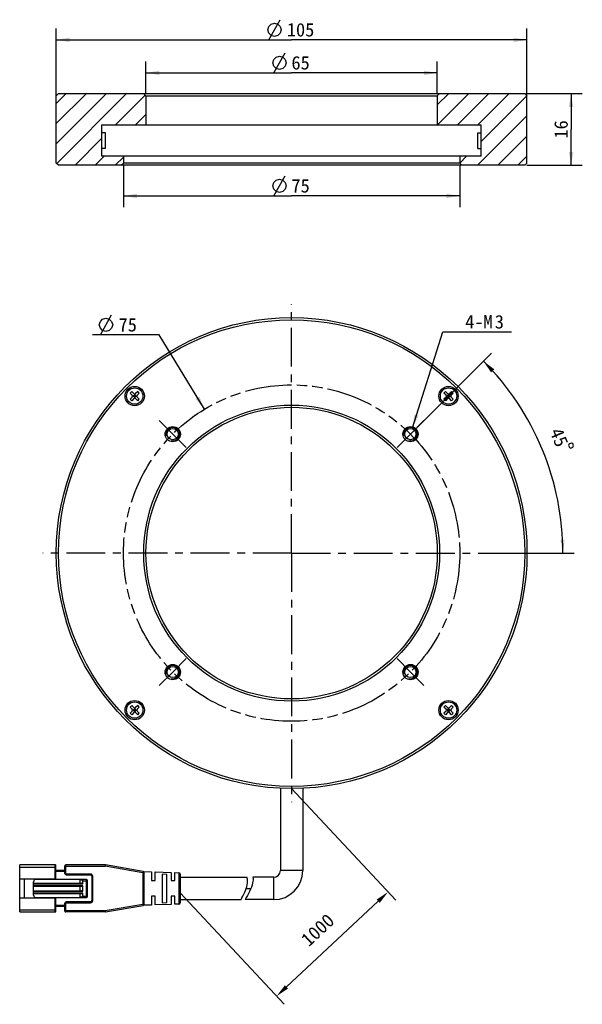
# Model space of a CAD drawing. Header units: millimetres. Extents: x 103 to 229, y 23 to 242.
import ezdxf
from ezdxf.enums import TextEntityAlignment as Align

# ---------------------------------------------------------------- set-up
doc = ezdxf.new("R2010")
doc.units = ezdxf.units.MM
doc.header["$LTSCALE"] = 23.1
doc.header["$PDMODE"] = 3
doc.header["$PDSIZE"] = 8
doc.linetypes.add('CENTER', pattern=[0.6, 0.375, -0.075, 0.075, -0.075])
doc.linetypes.add('PHANTOM', pattern=[0.8, 0.45, -0.05, 0.1, -0.05, 0.1, -0.05])
doc.layers.get('0').update_dxf_attribs({"linetype": 'CONTINUOUS'})
doc.layers.get('Defpoints').update_dxf_attribs({"linetype": 'CONTINUOUS'})
for name, color, linetype in [('00_COMPONENTS', 7, 'CONTINUOUS'), ('03_ALL_AXES', 7, 'CONTINUOUS'), ('07_ALL_HOLES', 7, 'CONTINUOUS'), ('51__DRAFT_DIMS', 7, 'CONTINUOUS')]:
    doc.layers.add(name, color=color, linetype=linetype)
doc.styles.get("Standard").update_dxf_attribs({"font": 'simfang.ttf'})
doc.dimstyles.new('DIMSTYLE_1', dxfattribs={"dimtxt": 3, "dimasz": 3, "dimexe": 2.5, "dimexo": 0.5, "dimgap": 0.75, "dimtad": 1, "dimdsep": 46, "dimtxsty": 'STANDARD', "dimblk": '_FILLED', "dimblk1": '_FILLED', "dimblk2": '_FILLED', "dimcen": 0.09, "dimclrt": 3, "dimazin": 2, "dimtp": 0.3, "dimtm": 0.3, "dimtfac": 1, "dimtofl": 0, "dimtmove": 0, "dimatfit": 3, "dimldrblk": '_FILLED', "dimfxl": 1, "dimtolj": 1, "dimarcsym": 0})
doc.dimstyles.new('DIMSTYLE_2', dxfattribs={"dimtxt": 3, "dimasz": 3, "dimexe": 2.5, "dimexo": 0.5, "dimgap": 0.75, "dimtad": 1, "dimdsep": 46, "dimtxsty": 'STANDARD', "dimblk": '_FILLED', "dimblk1": '_FILLED', "dimblk2": '_FILLED', "dimcen": 0.09, "dimclrt": 3, "dimazin": 2, "dimtp": 0.2, "dimtm": 0.2, "dimtfac": 1, "dimtofl": 0, "dimtmove": 0, "dimatfit": 3, "dimldrblk": '_FILLED', "dimfxl": 1, "dimtolj": 1, "dimarcsym": 0})
doc.dimstyles.new('DIMSTYLE_3', dxfattribs={"dimtxt": 3, "dimasz": 3, "dimexe": 2.5, "dimexo": 0.5, "dimgap": 3, "dimtad": 1, "dimdec": 1, "dimdsep": 46, "dimtxsty": 'STANDARD', "dimblk": '_FILLED', "dimblk1": '_FILLED', "dimblk2": '_FILLED', "dimcen": 0.09, "dimclrt": 3, "dimazin": 2, "dimtp": 0.5, "dimtm": 0.5, "dimtfac": 1, "dimtdec": -1, "dimtofl": 0, "dimtmove": 0, "dimatfit": 3, "dimldrblk": '_FILLED', "dimfxl": 1, "dimtolj": 1, "dimarcsym": 0})
doc.dimstyles.new('DIMSTYLE_4', dxfattribs={"dimtxt": 3, "dimasz": 3, "dimexe": 2.5, "dimexo": 0.5, "dimtad": 1, "dimdsep": 46, "dimtxsty": 'STANDARD', "dimblk": '_FILLED', "dimblk1": '_FILLED', "dimblk2": '_FILLED', "dimcen": 0.09, "dimclrt": 3, "dimazin": 2, "dimtp": 0.1, "dimtm": 0.1, "dimtfac": 1, "dimtofl": 0, "dimtmove": 0, "dimatfit": 1, "dimldrblk": '_FILLED', "dimfxl": 1, "dimtolj": 1, "dimarcsym": 0})

# ---------------------------------------------------------------- blocks, each defined once
blk = doc.blocks.new('_FILLED')
at = {"color": 0, "linetype": 'ByBlock'}
blk.add_solid([(0, 0), (-1, 0.167), (-1, -0.167)], dxfattribs=at)
blk = doc.blocks.new('*D1')
at = {"layer": '51__DRAFT_DIMS', "color": 4}
for p, q in [((111.5, 224.47), (111.5, 240.43)), ((216.5, 224.47), (216.5, 240.43)), ((111.5, 237.93), (164, 237.93)), ((216.5, 237.93), (164, 237.93))]:
    blk.add_line(p, q, dxfattribs=at)
at = {"layer": '51__DRAFT_DIMS', "color": 4, "xscale": 3, "yscale": 3, "zscale": 3, "rotation": 180}
blk.add_blockref('_FILLED', (111.5, 237.93), dxfattribs=at)
at = {"layer": '51__DRAFT_DIMS', "color": 4, "xscale": 3, "yscale": 3, "zscale": 3}
blk.add_blockref('_FILLED', (216.5, 237.93), dxfattribs=at)
at = {"layer": '51__DRAFT_DIMS', "color": 3}
blk.add_text('105', height=3, dxfattribs=at).set_placement((166, 238.68), align=Align.CENTER)
blk = doc.blocks.new('*D2')
at = {"layer": '51__DRAFT_DIMS', "color": 4}
for p, q in [((131.5, 225.97), (131.5, 233.07)), ((196.5, 225.97), (196.5, 233.07)), ((131.5, 230.57), (164, 230.57)), ((196.5, 230.57), (164, 230.57))]:
    blk.add_line(p, q, dxfattribs=at)
at = {"layer": '51__DRAFT_DIMS', "color": 4, "xscale": 3, "yscale": 3, "zscale": 3, "rotation": 180}
blk.add_blockref('_FILLED', (131.5, 230.57), dxfattribs=at)
at = {"layer": '51__DRAFT_DIMS', "color": 4, "xscale": 3, "yscale": 3, "zscale": 3}
blk.add_blockref('_FILLED', (196.5, 230.57), dxfattribs=at)
at = {"layer": '51__DRAFT_DIMS', "color": 3}
blk.add_text('65', height=3, dxfattribs=at).set_placement((166, 231.32), align=Align.CENTER)
blk = doc.blocks.new('*D3')
at = {"layer": '51__DRAFT_DIMS', "color": 4}
for p, q in [((126.5, 209.97), (126.5, 200.65)), ((201.5, 209.97), (201.5, 200.65)), ((126.5, 203.15), (164, 203.15)), ((201.5, 203.15), (164, 203.15))]:
    blk.add_line(p, q, dxfattribs=at)
at = {"layer": '51__DRAFT_DIMS', "color": 4, "xscale": 3, "yscale": 3, "zscale": 3, "rotation": 180}
blk.add_blockref('_FILLED', (126.5, 203.15), dxfattribs=at)
at = {"layer": '51__DRAFT_DIMS', "color": 4, "xscale": 3, "yscale": 3, "zscale": 3}
blk.add_blockref('_FILLED', (201.5, 203.15), dxfattribs=at)
at = {"layer": '51__DRAFT_DIMS', "color": 3}
blk.add_text('75', height=3, dxfattribs=at).set_placement((166, 203.9), align=Align.CENTER)
blk = doc.blocks.new('*D4')
at = {"layer": '51__DRAFT_DIMS', "color": 4}
for p, q in [((216.5, 225.97), (228.84, 225.97)), ((226.34, 225.97), (226.34, 217.97)), ((226.34, 209.97), (226.34, 217.97)), ((216.5, 209.97), (228.84, 209.97))]:
    blk.add_line(p, q, dxfattribs=at)
at = {"layer": '51__DRAFT_DIMS', "color": 4, "xscale": 3, "yscale": 3, "zscale": 3}
for p, rotation in [((226.34, 225.97), 90), ((226.34, 209.97), 270)]:
    blk.add_blockref('_FILLED', p, dxfattribs=dict(at, rotation=rotation))
at = {"layer": '51__DRAFT_DIMS', "color": 3}
blk.add_text('16', height=3, rotation=90, dxfattribs=at).set_placement((225.59, 217.97), align=Align.CENTER)
blk = doc.blocks.new('*D5')
at = {"layer": '51__DRAFT_DIMS', "color": 4}
for p, q in [((190.87, 150.39), (208.55, 168.08)), ((209.43, 123.52), (227.01, 123.52))]:
    blk.add_line(p, q, dxfattribs=at)
for start, end in [(22.5, 45), (0, 22.5)]:
    blk.add_arc((164, 123.52), 60.51, start, end, dxfattribs=at)
for points in [[(209.22, 164.48), (206.79, 166.31), (208.49, 163.79)], [(223.94, 126.51), (224.51, 123.52), (224.93, 126.54)]]:
    blk.add_solid(points, dxfattribs=at)
at = {"layer": '51__DRAFT_DIMS', "color": 3}
blk.add_text('45', height=3, rotation=-67.5, dxfattribs=at).set_placement((222.29, 148.75), align=Align.CENTER)
blk = doc.blocks.new('*D6')
at = {"layer": '51__DRAFT_DIMS', "color": 4}
for p, q in [((190.97, 151.47), (197.71, 172.84)), ((197.71, 172.84), (201.21, 172.84)), ((201.21, 172.84), (213.02, 172.84))]:
    blk.add_line(p, q, dxfattribs=at)
at = {"layer": '51__DRAFT_DIMS', "color": 4, "xscale": 3, "yscale": 3, "zscale": 3, "rotation": 252.4924905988}
blk.add_blockref('_FILLED', (190.97, 151.47), dxfattribs=at)
at = {"layer": '51__DRAFT_DIMS', "color": 3}
for s, p in [('4-M', (202.71, 173.59)), ('3', (209.32, 173.59))]:
    blk.add_text(s, height=3, dxfattribs=at).set_placement(p)
blk = doc.blocks.new('*D7')
at = {"color": 4}
for p, q in [((130.99, 172.17), (119.59, 172.17)), ((134.49, 172.17), (130.99, 172.17)), ((144.55, 155.59), (134.49, 172.17))]:
    blk.add_line(p, q, dxfattribs=at)
at = {"color": 4, "xscale": 3, "yscale": 3, "zscale": 3, "rotation": 301.2406648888}
blk.add_blockref('_FILLED', (144.55, 155.59), dxfattribs=at)
at = {"color": 3}
blk.add_text('75', height=3, dxfattribs=at).set_placement((129.49, 172.92), align=Align.RIGHT)
blk = doc.blocks.new('*D34')
at = {"layer": '51__DRAFT_DIMS', "color": 0, "lineweight": -2}
for p, q in [((164, 71.02), (187.22, 46.15)), ((139.14, 47.82), (162.36, 22.94)), ((162.85, 26.82), (183.32, 45.93))]:
    blk.add_line(p, q, dxfattribs=at)
at = {"layer": 'Defpoints', "color": 0}
for p in [(163.66, 71.39), (138.8, 48.18), (185.51, 47.98)]:
    blk.add_point(p, dxfattribs=at)
at = {"layer": '51__DRAFT_DIMS', "color": 0, "linetype": 'ByBlock', "lineweight": -2, "xscale": 3, "yscale": 3, "zscale": 3}
for p, rotation in [((185.51, 47.98), 43.03004363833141), ((160.65, 24.77), 223.0300436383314)]:
    blk.add_blockref('_FILLED', p, dxfattribs=dict(at, rotation=rotation))
at = {"layer": '51__DRAFT_DIMS', "color": 3, "insert": (169.82, 39.51), "char_height": 3, "attachment_point": 5, "rotation": 43.03}
blk.add_mtext('\\A1;1000{}{{\\H0.7x;}{}}', dxfattribs=at)

msp = doc.modelspace()

# ---------------------------------------------------------------- hatches: boundary and pattern name
h = msp.add_hatch()
h.set_pattern_fill('ANSI31', color=256)
h.paths.add_polyline_path([(126.4996, 210.47494), (126.4996, 211.97494), (121.6996, 211.97494), (121.6996, 213.72494), (121.6996, 217.22494), (121.6996, 218.97494), (131.4996, 218.97494), (131.4996, 225.47494), (130.9996, 225.97494), (111.9996, 225.97494), (111.4996, 225.47494), (111.4996, 210.47494), (111.9996, 209.97494), (125.9996, 209.97494)])
h.paths.add_polyline_path([(216.4996, 210.47494), (216.4996, 225.47494), (215.9996, 225.97494), (196.9996, 225.97494), (196.4996, 225.47494), (196.4996, 218.97494), (206.2996, 218.97494), (206.2996, 217.22494), (206.2996, 213.72494), (206.2996, 211.97494), (201.4996, 211.97494), (201.4996, 210.47494), (201.9996, 209.97494), (215.9996, 209.97494)])

# ---------------------------------------------------------------- linework, layer by layer
for p, q in [((122.4546, 217.22494), (121.6996, 217.22494)), ((205.5446, 217.22494), (206.2996, 217.22494)), ((122.4546, 213.72494), (121.6996, 213.72494)), ((205.5446, 213.72494), (206.2996, 213.72494))]:
    msp.add_line(p, q)
at = {"color": 3}
msp.add_line((121.33704, 172.16702), (123.83703, 176.66702), dxfattribs=at)
msp.add_lwpolyline([(121.08703, 174.41702), (121.33704, 175.16703), (121.83703, 175.66702), (122.58703, 175.91702), (123.33703, 175.66702), (123.83703, 175.16703), (124.08703, 174.41702), (123.83703, 173.66702), (123.33703, 173.16703), (122.58703, 172.91702), (121.83703, 173.16703), (121.33704, 173.66702), (121.08703, 174.41702)], dxfattribs=at)
at = {"layer": '00_COMPONENTS', "color": 7}
for p, q in [((111.4996, 225.47494), (111.9996, 225.97494)), ((111.4996, 210.47494), (111.4996, 225.47494)), ((111.9996, 225.97494), (215.9996, 225.97494)), ((131.4996, 225.47494), (130.9996, 225.97494)), ((131.4996, 225.47494), (131.4996, 218.97494)), ((131.4996, 225.47494), (196.4996, 225.47494)), ((196.9996, 225.97494), (196.4996, 225.47494)), ((196.4996, 225.47494), (196.4996, 218.97494)), ((215.9996, 225.97494), (216.4996, 225.47494)), ((216.4996, 210.47494), (216.4996, 225.47494)), ((121.6996, 218.97494), (206.2996, 218.97494)), ((121.6996, 211.97494), (121.6996, 218.97494)), ((121.6996, 211.97494), (121.6996, 218.97494)), ((206.2996, 211.97494), (206.2996, 218.97494)), ((206.2996, 211.97494), (206.2996, 218.97494)), ((122.4546, 213.72494), (122.4546, 217.22494)), ((122.4546, 213.72494), (122.4546, 217.22494)), ((205.5446, 213.72494), (205.5446, 217.22494)), ((205.5446, 213.72494), (205.5446, 217.22494)), ((206.2996, 211.97494), (121.6996, 211.97494)), ((126.4996, 211.97494), (126.4996, 210.47494)), ((201.4996, 211.97494), (201.4996, 210.47494)), ((111.9996, 209.97494), (111.4996, 210.47494)), ((215.9996, 209.97494), (111.9996, 209.97494)), ((125.9996, 209.97494), (126.4996, 210.47494)), ((201.4996, 210.47494), (126.4996, 210.47494)), ((201.4996, 210.47494), (201.9996, 209.97494)), ((216.4996, 210.47494), (215.9996, 209.97494)), ((127.97251, 159.19778), (128.32606, 159.55133)), ((128.43213, 158.73816), (127.97251, 159.19778)), ((128.43213, 158.31389), (127.97251, 157.85427)), ((128.78568, 159.09171), (128.32606, 159.55133)), ((128.52, 158.52603), (129.47563, 158.52603)), ((128.64426, 158.52603), (128.99782, 158.87958)), ((128.99782, 158.17247), (128.64426, 158.52603)), ((129.17459, 158.7028), (128.82104, 158.34925)), ((129.17459, 158.34925), (128.82104, 158.7028)), ((128.99782, 158.04821), (128.99782, 159.00384)), ((129.35137, 158.52603), (128.99782, 158.87958)), ((128.99782, 158.17247), (129.35137, 158.52603)), ((129.66957, 159.55133), (129.20995, 159.09171)), ((130.02312, 159.19778), (129.5635, 158.73816)), ((130.02312, 157.85427), (129.5635, 158.31389)), ((130.02312, 159.19778), (129.66957, 159.55133)), ((197.97608, 159.19778), (198.32964, 159.55133)), ((198.4357, 158.73816), (197.97608, 159.19778)), ((198.4357, 158.31389), (197.97608, 157.85427)), ((198.78926, 159.09171), (198.32964, 159.55133)), ((198.52357, 158.52603), (199.4792, 158.52603)), ((198.64783, 158.52603), (199.00139, 158.87958)), ((199.00139, 158.17247), (198.64783, 158.52603)), ((199.17816, 158.7028), (198.82461, 158.34925)), ((199.17816, 158.34925), (198.82461, 158.7028)), ((199.00139, 158.04821), (199.00139, 159.00384)), ((199.35494, 158.52603), (199.00139, 158.87958)), ((199.00139, 158.17247), (199.35494, 158.52603)), ((199.67314, 159.55133), (199.21352, 159.09171)), ((200.02669, 159.19778), (199.56707, 158.73816)), ((200.02669, 157.85427), (199.56707, 158.31389)), ((200.02669, 159.19778), (199.67314, 159.55133)), ((128.32606, 157.50072), (127.97251, 157.85427)), ((128.78568, 157.96034), (128.32606, 157.50072)), ((129.66957, 157.50072), (129.20995, 157.96034)), ((129.66957, 157.50072), (130.02312, 157.85427)), ((198.32964, 157.50072), (197.97608, 157.85427)), ((198.78926, 157.96034), (198.32964, 157.50072)), ((199.67314, 157.50072), (199.21352, 157.96034)), ((199.67314, 157.50072), (200.02669, 157.85427)), ((127.97251, 89.19421), (128.32606, 89.54776)), ((128.43213, 88.73459), (127.97251, 89.19421)), ((128.43213, 88.31032), (127.97251, 87.8507)), ((128.32606, 87.49715), (127.97251, 87.8507)), ((128.78568, 89.08814), (128.32606, 89.54776)), ((128.78568, 87.95677), (128.32606, 87.49715)), ((128.52, 88.52245), (129.47563, 88.52245)), ((128.64426, 88.52245), (128.99782, 88.87601)), ((128.99782, 88.1689), (128.64426, 88.52245)), ((129.17459, 88.69923), (128.82104, 88.34568)), ((129.17459, 88.34568), (128.82104, 88.69923)), ((128.99782, 88.04464), (128.99782, 89.00027)), ((129.35137, 88.52245), (128.99782, 88.87601)), ((128.99782, 88.1689), (129.35137, 88.52245)), ((129.66957, 89.54776), (129.20995, 89.08814)), ((129.66957, 87.49715), (129.20995, 87.95677)), ((130.02312, 89.19421), (129.5635, 88.73459)), ((130.02312, 87.8507), (129.5635, 88.31032)), ((130.02312, 89.19421), (129.66957, 89.54776)), ((129.66957, 87.49715), (130.02312, 87.8507)), ((197.97608, 89.19421), (198.32964, 89.54776)), ((198.4357, 88.73459), (197.97608, 89.19421)), ((198.4357, 88.31032), (197.97608, 87.8507)), ((198.32964, 87.49715), (197.97608, 87.8507)), ((198.78926, 89.08814), (198.32964, 89.54776)), ((198.78926, 87.95677), (198.32964, 87.49715)), ((198.52357, 88.52245), (199.4792, 88.52245)), ((198.64783, 88.52245), (199.00139, 88.87601)), ((199.00139, 88.1689), (198.64783, 88.52245)), ((199.17816, 88.69923), (198.82461, 88.34568)), ((199.17816, 88.34568), (198.82461, 88.69923)), ((199.00139, 88.04464), (199.00139, 89.00027)), ((199.35494, 88.52245), (199.00139, 88.87601)), ((199.00139, 88.1689), (199.35494, 88.52245)), ((199.67314, 89.54776), (199.21352, 89.08814)), ((199.67314, 87.49715), (199.21352, 87.95677)), ((200.02669, 89.19421), (199.56707, 88.73459)), ((200.02669, 87.8507), (199.56707, 88.31032)), ((200.02669, 89.19421), (199.67314, 89.54776)), ((199.67314, 87.49715), (200.02669, 87.8507)), ((161.4996, 71.09516), (161.4996, 52.77424)), ((166.4996, 71.09263), (166.4996, 52.77424)), ((103.33986, 43.52424), (103.33986, 54.02424)), ((111.23986, 54.02424), (103.33986, 54.02424)), ((111.43986, 50.89924), (111.43986, 53.82424)), ((113.43986, 52.77424), (111.43986, 52.77424)), ((113.43986, 52.07424), (113.43986, 53.82424)), ((122.41418, 54.02424), (113.63986, 54.02424)), ((130.89083, 52.56718), (122.46518, 54.01987)), ((103.33986, 50.89924), (111.43986, 50.89924)), ((104.33986, 50.89924), (104.33986, 46.64924)), ((118.23986, 50.77424), (106.93986, 50.77424)), ((110.33986, 50.77424), (110.33986, 50.89924)), ((113.73986, 51.77424), (119.13986, 51.77424)), ((116.83986, 49.92424), (116.83986, 50.77424)), ((118.43986, 46.97424), (118.43986, 50.57424)), ((119.43986, 51.47424), (119.43986, 46.07424)), ((130.99419, 52.52879), (132.73986, 52.47424)), ((131.13986, 45.27694), (131.13986, 52.27155)), ((132.73986, 52.47424), (132.73986, 50.52437)), ((132.73986, 50.52424), (133.53986, 50.52424)), ((133.53986, 50.52424), (133.53986, 52.44924)), ((133.53986, 52.44924), (137.13986, 52.33674)), ((135.13986, 51.9487), (135.13986, 45.59978)), ((136.13987, 51.91296), (135.13987, 51.9487)), ((136.13986, 45.63536), (136.13986, 51.91296)), ((137.13986, 52.33674), (137.13986, 50.52438)), ((137.13987, 50.52424), (137.93947, 50.52424)), ((137.93947, 50.52424), (137.93947, 52.31175)), ((137.93947, 52.31175), (138.84923, 52.28332)), ((139.13986, 51.9836), (139.13986, 45.56488)), ((139.13986, 51.27424), (154.03104, 51.27424)), ((159.9996, 51.27424), (155.3651, 51.27424)), ((106.43986, 47.27424), (106.43986, 50.27424)), ((106.43986, 49.92424), (117.13986, 49.92424)), ((106.43986, 49.27424), (117.13986, 49.27424)), ((116.83986, 48.27424), (116.83986, 49.27424)), ((117.43986, 49.82424), (117.43986, 50.47424)), ((117.43986, 48.17424), (117.43986, 49.37424)), ((103.33986, 46.64924), (111.43986, 46.64924)), ((106.43986, 48.27424), (117.13986, 48.27424)), ((106.43986, 47.62424), (117.13986, 47.62424)), ((106.93986, 46.77424), (118.23986, 46.77424)), ((110.33986, 46.64924), (110.33986, 46.77424)), ((111.43986, 43.72424), (111.43986, 46.64924)), ((116.83986, 46.77424), (116.83986, 47.62424)), ((117.43986, 47.07424), (117.43986, 47.72424)), ((132.73986, 47.02424), (132.73986, 45.07424)), ((133.53987, 47.02424), (132.73987, 47.02424)), ((133.53986, 45.09924), (133.53986, 47.02411)), ((137.13986, 47.02424), (137.13986, 45.21174)), ((137.93948, 47.02424), (137.13986, 47.02424)), ((137.93947, 45.23673), (137.93947, 47.0241)), ((139.13986, 46.27424), (152.71039, 46.27424)), ((159.9996, 46.27424), (153.65347, 46.27424)), ((113.43986, 44.77424), (111.43986, 44.77424)), ((113.43986, 43.72424), (113.43986, 45.47424)), ((119.13986, 45.77424), (113.73986, 45.77424)), ((122.46516, 43.5286), (130.89083, 44.9813)), ((132.73986, 45.07424), (130.99422, 45.01969)), ((137.13986, 45.21174), (133.53986, 45.09924)), ((135.13987, 45.59978), (136.13987, 45.63536)), ((138.84923, 45.26516), (137.93947, 45.23673)), ((103.33986, 43.52424), (111.23986, 43.52424)), ((122.41416, 43.52424), (113.63986, 43.52424))]:
    msp.add_line(p, q, dxfattribs=at)
at = {"layer": '00_COMPONENTS', "color": 4}
for p, q in [((103.33986, 53.52424), (111.43986, 53.52424)), ((111.23986, 50.89924), (111.23986, 54.02424)), ((113.43986, 53.72424), (122.41418, 53.72424)), ((113.63986, 52.07424), (113.63986, 54.02424)), ((122.41418, 54.02424), (122.41418, 53.72424)), ((122.41418, 53.72424), (122.46518, 54.01987)), ((130.83986, 52.27154), (122.41418, 53.72424)), ((166.4996, 52.77424), (161.4996, 52.77424)), ((113.43986, 52.57424), (111.43986, 52.57424)), ((113.43986, 52.07424), (113.63986, 52.07424)), ((113.73986, 51.97424), (113.73986, 51.77424)), ((119.13986, 51.97424), (113.73986, 51.97424)), ((118.23986, 46.77424), (118.23986, 50.77424)), ((119.13986, 51.97424), (119.13986, 51.77424)), ((119.63986, 51.47424), (119.43986, 51.47424)), ((119.63986, 46.07424), (119.63986, 51.47424)), ((130.89083, 52.56718), (130.83986, 52.27154)), ((130.83986, 52.27154), (130.83986, 45.27694)), ((130.83986, 52.27154), (131.13986, 52.27154)), ((138.84923, 52.28332), (138.84923, 45.26516)), ((159.9996, 46.27424), (159.9996, 51.27424)), ((106.43986, 49.82424), (117.43986, 49.82424)), ((117.43986, 49.37424), (106.43986, 49.37424)), ((117.43986, 50.47424), (118.43986, 50.47424)), ((153.87042, 48.77424), (154.91449, 48.77424)), ((106.43986, 48.17424), (117.43986, 48.17424)), ((117.43986, 47.72424), (106.43986, 47.72424)), ((111.23986, 43.52424), (111.23986, 46.64924)), ((117.43986, 47.07424), (118.43986, 47.07424)), ((103.33986, 44.02424), (111.43986, 44.02424)), ((113.43986, 44.97424), (111.43986, 44.97424)), ((113.63986, 45.47424), (113.43986, 45.47424)), ((113.63986, 43.52424), (113.63986, 45.47424)), ((113.73986, 45.77424), (113.73986, 45.57424)), ((113.73986, 45.57424), (119.13986, 45.57424)), ((119.13986, 45.57424), (119.13986, 45.77424)), ((119.63986, 46.07424), (119.43986, 46.07424)), ((122.41418, 43.82424), (130.83986, 45.27694)), ((130.83986, 45.27694), (130.89083, 44.9813)), ((131.13986, 45.27694), (130.83986, 45.27694)), ((113.43986, 43.82424), (122.41418, 43.82424)), ((122.41418, 43.67416), (122.41416, 43.52424)), ((122.46516, 43.5286), (122.41418, 43.82424)), ((122.41418, 43.82424), (122.41418, 43.67416))]:
    msp.add_line(p, q, dxfattribs=at)
at = {"layer": '00_COMPONENTS', "color": 7}
for centre, radius in [((163.9996, 123.52424), 52.5), ((163.9996, 123.52424), 52), ((128.99782, 158.52603), 2.15), ((128.99782, 158.52603), 1.825), ((199.00139, 158.52603), 2.15), ((199.00139, 158.52603), 1.825), ((163.9996, 123.52424), 33), ((163.9996, 123.52424), 32.5), ((137.4831, 150.04074), 1.7), ((190.51611, 150.04074), 1.7), ((137.4831, 150.04074), 1.25), ((190.51611, 150.04074), 1.25), ((137.4831, 97.00774), 1.7), ((137.4831, 97.00774), 1.25), ((190.51611, 97.00774), 1.7), ((190.51611, 97.00774), 1.25), ((128.99782, 88.52245), 2.15), ((128.99782, 88.52245), 1.825), ((199.00139, 88.52245), 2.15), ((199.00139, 88.52245), 1.825)]:
    msp.add_circle(centre, radius, dxfattribs=at)
for centre, radius, start, end in [((128.22, 158.52603), 0.3, 315, 45), ((128.99782, 159.30384), 0.3, 225, 315), ((128.99782, 157.74821), 0.3, 45, 135), ((129.77563, 158.52603), 0.3, 135, 225), ((198.22357, 158.52603), 0.3, 315, 45), ((199.00139, 159.30384), 0.3, 225, 315), ((199.00139, 157.74821), 0.3, 45, 135), ((199.7792, 158.52603), 0.3, 135, 225), ((128.22, 88.52245), 0.3, 315, 45), ((128.99782, 89.30027), 0.3, 225, 315), ((128.99782, 87.74464), 0.3, 45, 135), ((129.77563, 88.52245), 0.3, 135, 225), ((198.22357, 88.52245), 0.3, 315, 45), ((199.00139, 89.30027), 0.3, 225, 315), ((199.00139, 87.74464), 0.3, 45, 135), ((199.7792, 88.52245), 0.3, 135, 225), ((111.23986, 53.82424), 0.2, 359.9998736, 89.9999992), ((113.63986, 53.82424), 0.2, 90, 179.9999991), ((122.41418, 53.72424), 0.3, 80.2090251, 90.0001031), ((159.9996, 52.77424), 6.5, 270, 360), ((159.9996, 52.77424), 1.5, 270, 360), ((106.93986, 50.27424), 0.5, 90, 180), ((113.73986, 52.07424), 0.3, 180.0000011, 269.9999993), ((116.57956, 48.54497), 2.22738, 81.7052966, 83.2889845), ((118.23986, 50.57424), 0.2, 0, 89.9999992), ((119.13986, 51.47424), 0.3, 0.0000008, 89.9999999), ((130.83986, 52.27154), 0.3, 0.0062155, 80.2176628), ((138.83986, 51.98347), 0.3, 0.0527126, 88.2099508), ((106.93986, 47.27424), 0.5, 180, 269.9999997), ((118.23986, 46.97424), 0.2, 270.0000001, 359.9999997), ((113.73986, 45.47424), 0.3, 90.000001, 179.9999991), ((119.13986, 46.07424), 0.3, 270.0000008, 359.9999999), ((130.83986, 45.27694), 0.3, 279.7867878, 359.999999), ((138.83986, 45.56501), 0.3, 271.7900492, 359.9472874), ((111.23986, 43.72424), 0.2, 270.0000001, 0.0001264), ((113.63986, 43.72424), 0.2, 180.0000001, 270), ((122.41418, 43.82424), 0.3, 269.9914321, 279.7825102)]:
    msp.add_arc(centre, radius, start, end, dxfattribs=at)
at = {"layer": '00_COMPONENTS', "color": 4}
for centre, radius, start, end in [((137.4831, 150.04074), 1.5, 255, 195), ((190.51611, 150.04074), 1.5, 255, 195), ((137.4831, 97.00774), 1.5, 255, 195), ((190.51611, 97.00774), 1.5, 255, 195), ((113.73986, 52.07424), 0.1, 180, 270), ((119.13986, 51.47424), 0.49999, 0, 89.9999997), ((113.73986, 45.47424), 0.1, 90, 180), ((119.13986, 46.07424), 0.49999, 270, 359.9999997)]:
    msp.add_arc(centre, radius, start, end, dxfattribs=at)
at = {"layer": '00_COMPONENTS', "color": 7}
for centre, start_param, end_param in [((117.13986, 49.82424), 0.000000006, 1.570796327), ((117.13986, 49.37424), -1.570796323, 0), ((117.13986, 48.17424), 0, 1.570796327), ((117.13986, 47.72424), -1.570796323, 0)]:
    msp.add_ellipse(centre, major_axis=(0.3, 0), ratio=0.333333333, start_param=start_param, end_param=end_param, dxfattribs=at)
for points, knots in [([(116.90089, 50.74904), (116.95308, 50.74143), (117.05702, 50.72235), (117.18444, 50.68617), (117.28252, 50.64542), (117.35249, 50.60632), (117.40471, 50.56227), (117.43382, 50.51568), (117.43986, 50.48803), (117.43986, 50.47424)], [0, 0, 0, 0, 0.247503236, 0.495508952, 0.619999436, 0.745055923, 0.871163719, 0.93528426, 1, 1, 1, 1]), ([(152.71039, 46.27424), (153.28416, 47.34531), (154.1864, 49.07712), (154.19817, 50.72148), (154.03104, 51.27424)], [0, 0, 0, 0, 0.648671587, 1, 1, 1, 1]), ([(155.3651, 51.27424), (155.4306, 50.86593), (155.32267, 49.24601), (154.2902, 47.46441), (153.65347, 46.27424)], [0, 0, 0, 0, 0.265043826, 1, 1, 1, 1]), ([(117.43986, 47.07424), (117.43986, 47.05913), (117.43254, 47.02885), (117.40694, 46.99136), (117.3745, 46.96065), (117.32653, 46.9266), (117.26135, 46.89313), (117.15261, 46.8518), (117.01182, 46.816), (116.8973, 46.79817), (116.83986, 46.7914)], [0, 0, 0, 0, 0.064660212, 0.128693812, 0.192057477, 0.25497255, 0.379941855, 0.504393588, 0.752416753, 1, 1, 1, 1])]:
    msp.add_open_spline(points, degree=3, knots=knots, dxfattribs=at)
at = {"layer": '03_ALL_AXES', "color": 1, "linetype": 'CENTER'}
for q in [(163.9996, 179.02424), (108.4996, 123.52424), (163.9996, 68.02424), (219.4996, 123.52424)]:
    msp.add_line((163.9996, 123.52424), q, dxfattribs=at)
at = {"layer": '07_ALL_HOLES', "color": 1, "linetype": 'CENTER'}
for p, q in [((137.4831, 150.04074), (134.47789, 153.04595)), ((190.51611, 150.04074), (193.52131, 153.04595)), ((137.4831, 150.04074), (140.4883, 147.03554)), ((190.51611, 150.04074), (187.5109, 147.03554)), ((137.4831, 97.00774), (140.4883, 100.01294)), ((190.51611, 97.00774), (187.5109, 100.01294)), ((137.4831, 97.00774), (134.47789, 94.00253)), ((190.51611, 97.00774), (193.52131, 94.00253))]:
    msp.add_line(p, q, dxfattribs=at)
at = {"layer": '07_ALL_HOLES', "color": 1, "linetype": 'PHANTOM'}
msp.add_circle((163.9996, 123.52424), 37.5, dxfattribs=at)
at = {"layer": '51__DRAFT_DIMS', "color": 3}
for p, q in [((158.94492, 237.92606), (161.44491, 242.42606)), ((160.04648, 230.56775), (162.54647, 235.06776)), ((160.04648, 203.1475), (162.54647, 207.6475))]:
    msp.add_line(p, q, dxfattribs=at)
for points in [[(158.69491, 240.17607), (158.94492, 240.92607), (159.44491, 241.42608), (160.19492, 241.67607), (160.94492, 241.42608), (161.44491, 240.92607), (161.69491, 240.17607), (161.44491, 239.42608), (160.94492, 238.92607), (160.19492, 238.67608), (159.44491, 238.92607), (158.94492, 239.42608), (158.69491, 240.17607)], [(159.79648, 232.81774), (160.04648, 233.56776), (160.54647, 234.06775), (161.29647, 234.31776), (162.04648, 234.06775), (162.54647, 233.56776), (162.79648, 232.81774), (162.54647, 232.06775), (162.04648, 231.56777), (161.29647, 231.31775), (160.54647, 231.56777), (160.04648, 232.06775), (159.79648, 232.81774)], [(159.79648, 205.39752), (160.04648, 206.14751), (160.54647, 206.64752), (161.29647, 206.89751), (162.04648, 206.64752), (162.54647, 206.14751), (162.79648, 205.39752), (162.54647, 204.64752), (162.04648, 204.14751), (161.29647, 203.8975), (160.54647, 204.14751), (160.04648, 204.64752), (159.79648, 205.39752)], [(226.36887, 148.05619), (225.90694, 147.86485), (225.77164, 147.5382), (225.96297, 147.07626), (226.28961, 146.94096), (226.75155, 147.13231), (226.88685, 147.45895), (226.69551, 147.92089), (226.36887, 148.05619)]]:
    msp.add_lwpolyline(points, dxfattribs=at)

# ---------------------------------------------------------------- dimensions: what is measured, and where the dimension line sits
at = {"color": 4}
dim = msp.add_diameter_dim_2p(p1=(144.55083, 155.5866), p2=(183.44838, 91.46188), text='%%c<>', dimstyle='DIMSTYLE_4', override={"dimtih": 1, "dimtoh": 1, "dimpost": '<>'}, dxfattribs=at)
dim.commit()
dim.dimension.update_dxf_attribs({"geometry": '*D7', "text_midpoint": (127.29015, 174.41702), "dimtype": 163})
at = {"layer": '51__DRAFT_DIMS', "color": 4}
for base, p1, p2, picture, middle in [((216.4996, 237.92607), (111.4996, 223.97494), (216.4996, 223.97494), '*D1', (165.9996, 237.92607)), ((196.4996, 230.56775), (131.4996, 225.47494), (196.4996, 225.47494), '*D2', (165.9996, 230.56775)), ((201.4996, 203.14751), (126.4996, 210.47494), (201.4996, 210.47494), '*D3', (165.9996, 203.14751))]:
    dim = msp.add_linear_dim(base=base, p1=p1, p2=p2, text='%%c<>', dimstyle='DIMSTYLE_1', dxfattribs=at)
    dim.commit()
    dim.dimension.update_dxf_attribs({"geometry": picture, "text_midpoint": middle, "dimtype": 160})
dim = msp.add_linear_dim(base=(226.34354, 209.97494), p1=(215.9996, 225.97494), p2=(215.9996, 209.97494), angle=270, dimstyle='DIMSTYLE_2', dxfattribs=at)
dim.commit()
dim.dimension.update_dxf_attribs({"geometry": '*D4', "text_midpoint": (226.34354, 218.08921), "dimtype": 160})
dim = msp.add_diameter_dim_2p(p1=(190.96735, 151.47126), p2=(190.06486, 148.61023), text='4-M<>\\P ', dimstyle='DIMSTYLE_4', override={"dimtih": 1, "dimtoh": 1, "dimpost": '<>'}, dxfattribs=at)
dim.commit()
dim.dimension.update_dxf_attribs({"geometry": '*D6', "text_midpoint": (207.11335, 175.08723), "dimtype": 163})
dim = msp.add_angular_dim_2l(base=(219.90324, 146.68029), line1=((208.32972, 123.52424), (208.93482, 123.52424)), line2=((190.08824, 149.61288), (190.51611, 150.04074)), dimstyle='DIMSTYLE_3', dxfattribs=at)
dim.commit()
dim.dimension.update_dxf_attribs({"geometry": '*D5', "text_midpoint": (219.54048, 147.53737), "dimtype": 162})
dim = msp.add_linear_dim(base=(185.51328, 47.97789), p1=(138.79867, 48.18327), p2=(163.65841, 71.38974), angle=43.0300436, text='1000{}{{\\H0.7x;}{}}', dimstyle='DIMSTYLE_3', override={"dimdec": 4, "dimtxsty": 'STANDARD'}, dxfattribs=at)
dim.commit()
dim.dimension.update_dxf_attribs({"geometry": '*D34', "text_midpoint": (172.90585, 36.20891), "dimtype": 161})

doc.saveas('drawing.dxf')
